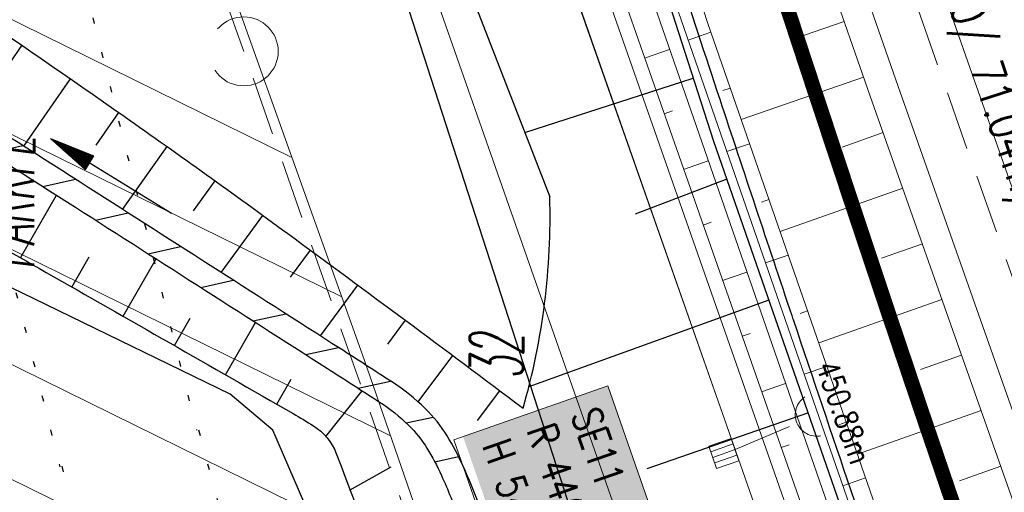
# Model space of a CAD drawing. Extents: x 446577 to 447216, y 443659 to 444842.
# Tile 97 of 177: x 446889 to 446922, y 444007 to 444023. Entities that reach past the tile are written whole.
import ezdxf

# ---------------------------------------------------------------- set-up
doc = ezdxf.new("R2010")
doc.units = 0
doc.header["$LTSCALE"] = 2
doc.header["$MEASUREMENT"] = 0
for name, pattern in [('AUSGEZOGEN', [0]), ('GESTRICH-X2', [1.5, 1, -0.5]), ('PUNKTX2_STR', [0.6, 0.1, -0.5])]:
    doc.linetypes.add(name, pattern=pattern)
doc.layers.get('0').update_dxf_attribs({"linetype": 'AUSGEZOGEN'})
for name, color, linetype in [('204-GRENZL-BAB', 7, 'AUSGEZOGEN'), ('ANMERKUNG', 7, 'CONTINUOUS'), ('Beschriftung', 7, 'CONTINUOUS'), ('BOESCHG', 250, 'AUSGEZOGEN'), ('FBRTOP', 250, 'AUSGEZOGEN'), ('Gleisachsen', 7, 'CONTINUOUS'), ('GLOBAL', 7, 'CONTINUOUS'), ('Hintergrund', 7, 'CONTINUOUS'), ('Hintergrundplan', 7, 'CONTINUOUS'), ('Ingenieurbauwerke', 15, 'CONTINUOUS'), ('KANAL', 7, 'GESTRICH-X2'), ('MULDE', 250, 'AUSGEZOGEN'), ('PFEILTOP', 200, 'AUSGEZOGEN'), ('Rinne', 200, 'CONTINUOUS'), ('SCHLITZRINNE', 200, 'AUSGEZOGEN'), ('STRASSE', 250, 'AUSGEZOGEN')]:
    doc.layers.add(name, color=color, linetype=linetype)
doc.styles.add('11', font='txt_____.ttf', dxfattribs={"width": 0.8, "height": 1})
doc.styles.add('6', font='txt_____.ttf', dxfattribs={"width": 0.8, "height": 1})
doc.styles.add('8', font='txt_____.ttf', dxfattribs={"width": 0.8, "height": 1})
doc.styles.add('ROMANS', font='romans.shx', dxfattribs={"width": 0.8})

# ---------------------------------------------------------------- blocks, each defined once
blk = doc.blocks.new('PFEIL2')
at = {"color": 0}
for p, q in [((0.88, 0.002), (-2.401, -0.012)), ((0.881, -0.271), (0.879, 0.276)), ((0.879, 0.276), (2.429, 0.009)), ((0.911, 0.27), (0.879, 0.265)), ((0.965, 0.261), (0.879, 0.246)), ((1.019, 0.252), (0.879, 0.228)), ((1.073, 0.242), (0.879, 0.209)), ((1.127, 0.233), (0.879, 0.191)), ((1.181, 0.224), (0.879, 0.172)), ((1.235, 0.214), (0.879, 0.154)), ((1.289, 0.205), (0.879, 0.135)), ((1.343, 0.196), (0.879, 0.117)), ((1.397, 0.187), (0.879, 0.098)), ((1.451, 0.177), (0.879, 0.08)), ((1.505, 0.168), (0.879, 0.061)), ((1.559, 0.159), (0.88, 0.043)), ((1.613, 0.149), (0.88, 0.024)), ((1.668, 0.14), (0.88, 0.006)), ((1.722, 0.131), (0.88, -0.013)), ((1.776, 0.121), (0.88, -0.031)), ((1.83, 0.112), (0.88, -0.05)), ((1.884, 0.103), (0.88, -0.068)), ((1.938, 0.094), (0.88, -0.087)), ((1.992, 0.084), (0.88, -0.105)), ((2.046, 0.075), (0.88, -0.124)), ((2.1, 0.066), (0.88, -0.142)), ((2.154, 0.056), (0.88, -0.161)), ((2.208, 0.047), (0.88, -0.179)), ((2.262, 0.038), (0.881, -0.198)), ((2.316, 0.029), (0.881, -0.216)), ((2.37, 0.019), (0.881, -0.235)), ((2.424, 0.01), (0.881, -0.253)), ((2.429, 0.009), (0.881, -0.271))]:
    blk.add_line(p, q, dxfattribs=at)
blk = doc.blocks.new('Schacht')
at = {"color": 18, "lineweight": 9, "true_color": 0x000000}
blk.add_circle((0, 0), 0.779, dxfattribs=at)
blk = doc.blocks.new('SK-quadrat Rand')
at = {"color": 18, "lineweight": 9, "true_color": 0x000000}
for p, q in [((-0.4, 0.8), (-0.4, 0)), ((-0.4, 0.8), (0.4, 0.8)), ((-0.2, 0.8), (-0.2, 0)), ((0, 0.8), (0, 0)), ((0.2, 0.8), (0.2, 0)), ((0.4, 0.8), (0.4, 0)), ((-0.4, 0), (0.4, 0))]:
    blk.add_line(p, q, dxfattribs=at)
blk = doc.blocks.new('Ein-_Auslauf')
at = {"color": 18, "lineweight": 9, "true_color": 0x000000}
blk.add_lwpolyline([(-0.700676, -0.583948, -0.816874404), (0.724419, -0.589597)], format="xyb", dxfattribs=at)

msp = doc.modelspace()

# ---------------------------------------------------------------- linework, layer by layer
at = {"layer": '204-GRENZL-BAB', "flags": 128}
msp.add_lwpolyline([(446898.001, 444035.236), (446928.09, 443942.184)], dxfattribs=at)
at = {"layer": 'Beschriftung', "color": 18, "lineweight": 9, "true_color": 0x000000}
msp.add_lwpolyline([(446908.485, 444010.909), (446911.722, 444001.641), (446906.498, 443999.816), (446903.261, 444009.084), (446908.485, 444010.909)], close=True, dxfattribs=at)
at = {"layer": 'BOESCHG'}
for p, q in [((446887.815, 444021.286), (446888.623, 444022.462)), ((446888.682, 444019.04), (446890.269, 444021.325)), ((446905.671, 444019.511), (446911.383, 444021.35)), ((446911.381, 444021.349), (446911.383, 444021.35)), ((446891.134, 444019.075), (446891.909, 444020.181)), ((446892.032, 444016.899), (446893.543, 444019.028)), ((446894.439, 444016.847), (446895.171, 444017.866)), ((446912.519, 444017.92), (446909.412, 444016.735)), ((446912.646, 444017.555), (446912.647, 444017.555)), ((446912.646, 444017.555), (446912.647, 444017.555)), ((446888.578, 444015.251), (446889.791, 444017.382)), ((446895.381, 444014.756), (446896.792, 444016.694)), ((446890.316, 444014.261), (446890.898, 444015.282)), ((446892.053, 444013.269), (446893.168, 444015.222)), ((446897.733, 444014.597), (446898.406, 444015.513)), ((446898.743, 444012.603), (446900.016, 444014.327)), ((446913.946, 444013.813), (446905.808, 444010.875)), ((446913.958, 444013.776), (446913.96, 444013.777)), ((446913.958, 444013.776), (446913.96, 444013.777)), ((446893.789, 444012.277), (446894.322, 444013.21)), ((446895.525, 444011.283), (446896.543, 444013.061)), ((446901.024, 444012.33), (446901.623, 444013.137)), ((446902.052, 444010.369), (446903.227, 444011.942)), ((446897.26, 444010.288), (446897.745, 444011.134)), ((446898.926, 444009.197), (446900.156, 444010.743)), ((446904.071, 444009.735), (446904.828, 444010.742)), ((446909.818, 444008.102), (446915.273, 444009.998)), ((446915.272, 444009.998), (446915.273, 444009.998)), ((446899.746, 444007.385), (446901.142, 444008.163))]:
    msp.add_line(p, q, dxfattribs=at)
msp.add_lwpolyline([(446899.124, 444059.425), (446912.069, 444019.214), (446968.069, 443858.09)], dxfattribs=at)
at = {"layer": 'BOESCHG', "flags": 128}
msp.add_lwpolyline([(446896.132, 444044.07), (446906.519, 444017.329)], dxfattribs=at)
for points in [[(446872.344, 444036.574, 0.023811), (446874.463, 444032.474, 0.100765), (446875.193, 444031.65, 0.016093), (446880.743, 444027.752, -0.00796), (446892.087, 444020.055, -0.005009), (446897.634, 444016.078, -0.00344), (446905.613, 444010.15)], [(446868.949, 444028.744, 0.020706), (446873.547, 444024.093, 0.057933), (446875.436, 444022.705, 0.001047), (446882.184, 444018.876, -0.000974), (446889.44, 444014.761, -0.000833), (446897.819, 444009.968, -0.010019), (446898.507, 444009.555, -0.162603), (446899.278, 444008.615, -0.006576), (446909.365, 443981.118, -0.000261), (446918.422, 443955.343, 0.000251), (446927.82, 443928.597, 0.001623), (446942.123, 443888.374, 0.027233), (446943.113, 443886.028, 0.085377), (446943.582, 443885.376, 0.020904), (446946.001, 443883.192, 0.039715), (446947.115, 443882.408, 0.035957), (446949.439, 443881.251)]]:
    msp.add_lwpolyline(points, format="xyb", dxfattribs=at)
at = {"layer": 'BOESCHG'}
msp.add_arc((446882.907, 444016.662), 23.622, 343.9969, 1.6175, dxfattribs=at)
at = {"layer": 'FBRTOP', "color": 0, "const_width": 0.5}
for points in [[(446900.98, 444066.64, 0.001569), (446904.679, 444054.626, 0.001572), (446908.562, 444042.288, 0.001661), (446912.313, 444030.636, 0.001473), (446916.976, 444016.455, 0.002148), (446920.244, 444006.753, 0.000639), (446924.384, 443994.686, 0.001194), (446926.622, 443988.238, 0.000004), (446928.252, 443983.582, 0.00003), (446928.459, 443982.988, 0.000003), (446932.589, 443971.189, -0.000018), (446936.719, 443959.39, -0.000007), (446940.848, 443947.592, 0.000013), (446944.977, 443935.794, 0.000013), (446949.106, 443923.995, -0.000019), (446953.236, 443912.197, -0.000006), (446957.365, 443900.399, 0.000004), (446961.494, 443888.601, 0.000002), (446973.881, 443853.206, 0.000002), (446986.269, 443817.81, 0.000004), (446998.657, 443782.416, -0.000006), (447011.045, 443747.021, -0.000001), (447016.033, 443732.768, 0.000003)], [(446931.413, 444062.95, 0.001572), (446935.242, 444050.785, 0.00166), (446938.941, 444039.294, 0.001474), (446943.541, 444025.305, 0.002147), (446946.768, 444015.725, 0.00064), (446950.859, 444003.802, 0.001194), (446953.074, 443997.422, 0.000004), (446954.683, 443992.821, 0.00003), (446954.889, 443992.234, 0.000003), (446959.018, 443980.437, -0.000018), (446963.147, 443968.64, -0.000007), (446967.276, 443956.841, 0.000013), (446971.405, 443945.042, 0.000013), (446975.535, 443933.245, -0.000019), (446979.664, 443921.447, -0.000006), (446983.793, 443909.648, 0.000004), (446987.922, 443897.849, 0.000002), (447000.31, 443862.454, 0.000002), (447012.697, 443827.06, 0.000004), (447025.085, 443791.665, -0.000006), (447037.473, 443756.271, 0), (447039.084, 443751.668, 0.000003)], [(446866.566, 444271.777, 0.002691), (446871.765, 444245.898, 0.003085), (446877.214, 444220.305, 0.003296), (446882.62, 444196.418, 0.003493), (446888.335, 444172.666, 0.003551), (446894.287, 444149.378, 0.002848), (446900.319, 444126.973, 0.002558), (446907.306, 444102.1, 0.002824), (446915.542, 444073.946, 0.003985), (446921.651, 444054.071, 0.002928), (446930.243, 444027.436, 0.003935), (446936.907, 444007.707, 0.000126), (446946.647, 443979.626, 0.000195), (446952.953, 443961.485, 0.000026), (446968.558, 443916.655, 0.000443), (446969.471, 443914.039, 0.00013), (446975.672, 443896.342, -0.000082), (446985.547, 443868.172, -0.00001), (446990.142, 443855.056, -0.000011), (446994.25, 443843.328, -0.000533)]]:
    msp.add_lwpolyline(points, format="xyb", dxfattribs=at)
at = {"layer": 'FBRTOP', "color": 0}
msp.add_lwpolyline([(446906.283, 444163.064, 0.003557), (446913.219, 444136.335, 0.004717), (446918.783, 444116.265, 0.000024), (446923.206, 444100.879, 0.003676), (446923.236, 444100.778, 0.000171), (446925.25, 444094.15, 0.000048), (446932.443, 444070.518, 0.000065), (446938.908, 444049.294, 0.003486), (446939.03, 444048.902, 0.003745), (446939.222, 444048.317, 0.000068), (446950.069, 444016.112, 0.000011), (446956.461, 443997.144, 0.001698), (446956.504, 443997.019, 0.000349), (446956.714, 443996.41, 0.000013), (446962.54, 443979.58, 0.000005), (446967.365, 443965.643, 0.00002), (446968.622, 443962.013, 0.001124), (446976.568, 443939.234, -0.000442), (446996.834, 443881.391), (447012.742, 443835.838, 0.000388), (447024.088, 443803.43, 0.00025), (447041.743, 443753.205)], format="xyb", dxfattribs=at)
at = {"layer": 'FBRTOP', "flags": 128}
msp.add_lwpolyline([(446875.713, 444144.706, 0.001523), (446879.949, 444128.656, 0.003013), (446882.164, 444120.56, 0.000031), (446888.73, 444097.125, 0.001239), (446888.894, 444096.546, 0.001309), (446893.444, 444080.771, 0.002539), (446895.852, 444072.658, 0.000684), (446897.901, 444065.915, 0.000889), (446899.491, 444060.739, 0.00048), (446902.026, 444052.568, 0.001031), (446903.218, 444048.767, 0.000697), (446904.702, 444044.09, 0.000452), (446907.006, 444036.889, 0.000479), (446909.309, 444029.735, 0.000743), (446910.806, 444025.125, 0.001103), (446912.28, 444020.642, 0.000672), (446914.724, 444013.295, 0.0007), (446914.781, 444013.124, 0.00001), (446918.671, 444001.593, 0.001929), (446920.043, 443997.576, 0.000979), (446922.792, 443989.681)], format="xyb", dxfattribs=at)
at = {"layer": 'Gleisachsen', "color": 7, "linetype": 'PUNKTX2_STR'}
for p, q in [((446872.881, 444075.749), (446889.908, 444008.165)), ((446889.972, 444008.181), (446912.759, 443923.134))]:
    msp.add_line(p, q, dxfattribs=at)
at = {"layer": 'GLOBAL', "color": 92, "lineweight": 9, "true_color": 0x00b400}
msp.add_polyline3d([(446912.8, 444008.749, 451.406), (446901.503, 444040.908, 0), (446897.463, 444052.39, 451.048), (446893.447, 444063.875, 450.955), (446889.742, 444074.469, 450.876), (446885.762, 444085.847, 450.797), (446881.998, 444096.557, 450.709), (446877.858, 444108.332, 450.639), (446872.219, 444141.704, 451.449)], dxfattribs=at)
at = {"layer": 'Hintergrund', "color": 254, "lineweight": 18, "true_color": 0xcccccc}
for p, q in [((446874.635, 444030.051), (446897.777, 444018.659)), ((446876.288, 444025.336), (446899.465, 444013.927)), ((446916.502, 444023.277), (446915.12, 444022.796)), ((446911.984, 444022.905), (446911.217, 444022.638)), ((446909.735, 444022.029), (446910.584, 444022.326)), ((446917.16, 444021.389), (446913.011, 444019.943)), ((446912.639, 444021.015), (446912.384, 444020.926)), ((446877.942, 444020.621), (446901.118, 444009.212)), ((446910.396, 444020.141), (446910.677, 444020.24)), ((446917.823, 444019.502), (446916.439, 444019.014)), ((446913.295, 444019.125), (446912.528, 444018.859)), ((446911.058, 444018.254), (446911.895, 444018.547)), ((446918.487, 444017.615), (446914.327, 444016.15)), ((446913.95, 444017.236), (446913.695, 444017.147)), ((446911.719, 444016.366), (446911.996, 444016.463)), ((446879.595, 444015.907), (446902.742, 444004.511)), ((446919.152, 444015.729), (446917.762, 444015.239)), ((446914.606, 444015.346), (446913.839, 444015.08)), ((446912.38, 444014.479), (446913.206, 444014.768)), ((446919.817, 444013.843), (446915.638, 444012.371)), ((446915.262, 444013.457), (446915.006, 444013.368)), ((446913.042, 444012.591), (446913.315, 444012.687)), ((446920.481, 444011.956), (446919.085, 444011.465)), ((446915.917, 444011.567), (446915.15, 444011.301)), ((446913.703, 444010.704), (446914.517, 444010.989)), ((446921.146, 444010.07), (446916.949, 444008.592)), ((446916.573, 444009.678), (446916.317, 444009.589)), ((446914.364, 444008.816), (446914.634, 444008.91)), ((446921.811, 444008.184), (446920.409, 444007.69)), ((446917.228, 444007.788), (446916.461, 444007.522))]:
    msp.add_line(p, q, dxfattribs=at)
for points in [[(446876.735, 444151.726), (446880.113, 444140.786), (446888.03, 444116.375), (446895.944, 444092.956), (446903.583, 444070.893), (446911.933, 444047.017), (446920.689, 444021.899), (446927.377, 444002.916), (446937.902, 443972.847), (446946.616, 443948.041), (446953.491, 443928.229), (446961.298, 443905.984), (446962.789, 443901.726)], [(446874.346, 444150.988), (446877.73, 444140.031), (446885.656, 444115.589), (446893.578, 444092.147), (446901.222, 444070.071), (446909.573, 444046.192), (446918.33, 444021.072), (446925.019, 444002.088), (446935.543, 443972.019), (446944.256, 443947.217), (446951.13, 443927.405), (446958.939, 443905.156), (446960.429, 443900.9)], [(446873.391, 444150.693), (446876.777, 444139.729), (446884.707, 444115.275), (446892.632, 444091.823), (446900.278, 444069.742), (446908.629, 444045.862), (446917.386, 444020.741), (446924.075, 444001.756), (446934.599, 443971.688), (446943.311, 443946.887), (446950.186, 443927.076), (446957.996, 443904.825), (446959.485, 443900.57)], [(446869.36, 444128.976), (446872.216, 444127.602), (446945.933, 443917.2), (446944.246, 443913.768)], [(446888.025, 444095.449), (446889.62, 444090.71), (446891.213, 444085.971), (446892.805, 444081.23), (446894.394, 444076.489), (446895.929, 444071.729), (446897.463, 444066.968), (446898.997, 444062.207), (446900.52, 444057.443), (446902.018, 444052.67), (446903.303, 444047.822), (446904.979, 444043.111), (446906.56, 444038.367), (446908.19, 444033.641), (446909.782, 444028.9), (446911.553, 444024.223), (446911.881, 444023.201), (446921.362, 443995.872), (446934.472, 443958.081)], [(446893.595, 444030.383), (446900.222, 444011.805), (446910.293, 443982.659), (446915.585, 443967.423), (446921.785, 443949.777), (446923.284, 443945.443), (446927.739, 443932.771), (446934.523, 443913.33), (446934.954, 443912.099)]]:
    msp.add_lwpolyline(points, dxfattribs=at)
for points in [[(446867.274, 444132.084, -0.42086), (446867.043, 444132.744), (446867.497, 444132.903, -0.401798), (446874.705, 444129.638, -0.019269), (446874.853, 444129.223), (446878.192, 444118.472), (446879.715, 444113.714), (446881.286, 444108.974), (446882.904, 444104.248), (446920.596, 443995.602), (446933.706, 443957.811), (446935.345, 443953.087), (446936.988, 443948.366), (446938.635, 443943.645), (446940.284, 443938.926), (446941.937, 443934.207), (446943.594, 443929.489), (446948.161, 443916.488, -0.068029), (446949.285, 443910.995, -0.048999), (446949.156, 443906.949, 0.113451), (446950.075, 443897.933), (446950.34, 443897.216)], [(446864.333, 444132.943, -0.019083), (446866.005, 444128.696), (446943.334, 443907.985)], [(446864.333, 444132.943, 0.213062), (446867.953, 444129.652, -0.23303), (446871.74, 444125.937), (446944.483, 443918.313, -0.227664), (446943.909, 443913.149, 0.227694), (446943.334, 443907.985)], [(446949.684, 443896.973), (446949.415, 443897.698, -0.113568), (446948.462, 443907.04, 0.117419), (446947.5, 443916.256), (446942.934, 443929.257), (446941.277, 443933.975), (446939.623, 443938.694), (446937.974, 443943.414), (446936.327, 443948.135), (446934.684, 443952.857), (446933.045, 443957.581), (446919.935, 443995.372), (446882.242, 444104.02), (446880.623, 444108.75), (446879.05, 444113.497), (446877.525, 444118.261), (446874.185, 444129.016, 0.424353), (446867.763, 444132.254), (446867.274, 444132.084)], [(446948.662, 443896.628), (446948.151, 443898.102, -0.118953), (446947.279, 443907.925, 0.125853), (446946.474, 443917.168), (446872.171, 444129.243, 0.414457), (446868.341, 444131.082, -0.054822), (446867.986, 444131.017, -0.20187), (446866.774, 444131.428)], [(446883.403, 444009.335, 0.142623), (446891.542, 444001.666), (446902.852, 443996.098), (446903.801, 443996.434, 0.142623), (446895.665, 444004.094), (446884.347, 444009.666), (446883.402, 444009.335)]]:
    msp.add_lwpolyline(points, format="xyb", dxfattribs=at)
at = {"layer": 'Hintergrundplan', "color": 254, "lineweight": 18, "true_color": 0xcccccc}
for p, q in [((446911.933, 444047.017), (446920.689, 444021.899)), ((446874.635, 444030.051), (446897.777, 444018.659)), ((446876.288, 444025.336), (446899.465, 444013.927)), ((446916.502, 444023.277), (446915.12, 444022.796)), ((446911.984, 444022.905), (446911.217, 444022.638)), ((446909.735, 444022.029), (446910.584, 444022.326)), ((446920.689, 444021.899), (446927.377, 444002.916)), ((446917.16, 444021.389), (446913.011, 444019.943)), ((446912.639, 444021.015), (446912.384, 444020.926)), ((446877.942, 444020.621), (446901.118, 444009.212)), ((446910.396, 444020.141), (446910.677, 444020.24)), ((446917.823, 444019.502), (446916.439, 444019.014)), ((446913.295, 444019.125), (446912.528, 444018.859)), ((446911.058, 444018.254), (446911.895, 444018.547)), ((446918.487, 444017.615), (446914.327, 444016.15)), ((446913.95, 444017.236), (446913.695, 444017.147)), ((446911.719, 444016.366), (446911.996, 444016.463)), ((446879.595, 444015.907), (446902.742, 444004.511)), ((446919.152, 444015.729), (446917.762, 444015.239)), ((446914.606, 444015.346), (446913.839, 444015.08)), ((446912.38, 444014.479), (446913.206, 444014.768)), ((446919.817, 444013.843), (446915.638, 444012.371)), ((446915.262, 444013.457), (446915.006, 444013.368)), ((446913.042, 444012.591), (446913.315, 444012.687)), ((446920.481, 444011.956), (446919.085, 444011.465)), ((446915.917, 444011.567), (446915.15, 444011.301)), ((446913.703, 444010.704), (446914.517, 444010.989)), ((446921.146, 444010.07), (446916.949, 444008.592)), ((446916.573, 444009.678), (446916.317, 444009.589)), ((446914.364, 444008.816), (446914.634, 444008.91)), ((446921.811, 444008.184), (446920.409, 444007.69)), ((446917.228, 444007.788), (446916.461, 444007.522))]:
    msp.add_line(p, q, dxfattribs=at)
for points in [[(446874.346, 444150.988), (446877.73, 444140.031), (446885.656, 444115.589), (446893.578, 444092.147), (446901.222, 444070.071), (446909.573, 444046.192), (446918.33, 444021.072), (446925.019, 444002.088), (446935.543, 443972.019), (446944.256, 443947.217), (446951.13, 443927.405), (446958.939, 443905.156), (446960.429, 443900.9)], [(446873.391, 444150.693), (446876.777, 444139.729), (446884.707, 444115.275), (446892.632, 444091.823), (446900.278, 444069.742), (446908.629, 444045.862), (446917.386, 444020.741), (446924.075, 444001.756), (446934.599, 443971.688), (446943.311, 443946.887), (446950.186, 443927.076), (446957.996, 443904.825), (446959.485, 443900.57)], [(446869.36, 444128.976), (446872.216, 444127.602), (446945.933, 443917.2), (446944.246, 443913.768)], [(446888.025, 444095.449), (446889.62, 444090.71), (446891.213, 444085.971), (446892.805, 444081.23), (446894.394, 444076.489), (446895.929, 444071.729), (446897.463, 444066.968), (446898.997, 444062.207), (446900.52, 444057.443), (446902.018, 444052.67), (446903.303, 444047.822), (446904.979, 444043.111), (446906.56, 444038.367), (446908.19, 444033.641), (446909.782, 444028.9), (446911.553, 444024.223), (446911.881, 444023.201), (446921.362, 443995.872), (446934.472, 443958.081)], [(446893.595, 444030.383), (446900.222, 444011.805), (446910.293, 443982.659), (446915.585, 443967.423), (446921.785, 443949.777), (446923.284, 443945.443), (446927.739, 443932.771), (446934.523, 443913.33), (446934.954, 443912.099)]]:
    msp.add_lwpolyline(points, dxfattribs=at)
for points in [[(446867.274, 444132.084, -0.42086), (446867.043, 444132.744), (446867.497, 444132.903, -0.401798), (446874.705, 444129.638, -0.019269), (446874.853, 444129.223), (446878.192, 444118.472), (446879.715, 444113.714), (446881.286, 444108.974), (446882.904, 444104.248), (446920.596, 443995.602), (446933.706, 443957.811), (446935.345, 443953.087), (446936.988, 443948.366), (446938.635, 443943.645), (446940.284, 443938.926), (446941.937, 443934.207), (446943.594, 443929.489), (446948.161, 443916.488, -0.068029), (446949.285, 443910.995, -0.048999), (446949.156, 443906.949, 0.113451), (446950.075, 443897.933), (446950.34, 443897.216)], [(446864.333, 444132.943, -0.019083), (446866.005, 444128.696), (446943.334, 443907.985)], [(446864.333, 444132.943, 0.213062), (446867.953, 444129.652, -0.23303), (446871.74, 444125.937), (446944.483, 443918.313, -0.227664), (446943.909, 443913.149, 0.227694), (446943.334, 443907.985)], [(446949.684, 443896.973), (446949.415, 443897.698, -0.113568), (446948.462, 443907.04, 0.117419), (446947.5, 443916.256), (446942.934, 443929.257), (446941.277, 443933.975), (446939.623, 443938.694), (446937.974, 443943.414), (446936.327, 443948.135), (446934.684, 443952.857), (446933.045, 443957.581), (446919.935, 443995.372), (446882.242, 444104.02), (446880.623, 444108.75), (446879.05, 444113.497), (446877.525, 444118.261), (446874.185, 444129.016, 0.424353), (446867.763, 444132.254), (446867.274, 444132.084)], [(446948.662, 443896.628), (446948.151, 443898.102, -0.118953), (446947.279, 443907.925, 0.125853), (446946.474, 443917.168), (446872.171, 444129.243, 0.414457), (446868.341, 444131.082, -0.054822), (446867.986, 444131.017, -0.20187), (446866.774, 444131.428)], [(446883.403, 444009.335, 0.142623), (446891.542, 444001.666), (446902.852, 443996.098), (446903.801, 443996.434, 0.142623), (446895.665, 444004.094), (446884.347, 444009.666), (446883.402, 444009.335)]]:
    msp.add_lwpolyline(points, format="xyb", dxfattribs=at)
at = {"layer": 'Ingenieurbauwerke', "color": 7, "linetype": 'PUNKTX2_STR'}
for p, q in [((446877.536, 444076.921), (446894.545, 444009.407)), ((446894.608, 444009.423), (446919.607, 443916.123))]:
    msp.add_line(p, q, dxfattribs=at)
at = {"layer": 'KANAL', "color": 92, "lineweight": 9, "true_color": 0x00b400}
msp.add_line((446912.8, 444008.749, 451.406), (446914.901, 444009.636, 450.884), dxfattribs=at)
for points in [[(446933.616, 443982.181, 452.86), (446910.027, 444049.19, 452.709), (446893.74, 444095.664, 452.498), (446877.772, 444143.876, 451.974)], [(446931.655, 443920.881, 452.434), (446923.888, 443943.052, 452.202), (446916.959, 443962.837, 452.032), (446909.997, 443982.685, 451.877), (446903.071, 444002.468, 451.706), (446896.142, 444022.258, 451.543), (446891.832, 444034.547, 451.44)]]:
    msp.add_polyline3d(points, dxfattribs=at)
at = {"layer": 'MULDE', "flags": 128}
msp.add_lwpolyline([(446913.277, 444150.067, -0.000058), (446918.396, 444131.65, -0.000088), (446921.77, 444119.496, -0.000008), (446925.573, 444105.786, 0.00004), (446926.333, 444103.047, 0.006875), (446932.589, 444081.65, 0.004654), (446942.564, 444050.245, 0.001114), (446943.371, 444047.802, 0.000055), (446959.881, 443998.217, 0.001612), (446963.368, 443987.859, 0.000673), (446971.838, 443963.076, 0.000673)], format="xyb", dxfattribs=at)
at = {"layer": 'PFEILTOP'}
for p, q in [((446887.546, 444018.816), (446888.65, 444019.061)), ((446889.332, 444017.676), (446890.435, 444017.92)), ((446891.116, 444016.535), (446892.219, 444016.779)), ((446892.9, 444015.394), (446894.003, 444015.638)), ((446894.684, 444014.252), (446895.786, 444014.497)), ((446896.466, 444013.111), (446897.568, 444013.355)), ((446898.248, 444011.969), (446899.35, 444012.213)), ((446900.027, 444010.827), (446901.124, 444011.07)), ((446901.651, 444009.651), (446902.566, 444009.853)), ((446902.62, 444008.329), (446903.427, 444008.508))]:
    msp.add_line(p, q, dxfattribs=at)
at = {"layer": 'Rinne'}
for points in [[(446904.13, 444006.851, 0.017773), (446903.572, 444008.204, 0.030888), (446903.037, 444009.211, 0.061614), (446902.296, 444010.141, 0.04984), (446901.182, 444011.033, 0.001362), (446899.41, 444012.175, 0.000274), (446890.591, 444017.82, 0.000592), (446880.988, 444023.944, -0.001117), (446875.901, 444027.196, -0.026795), (446874.298, 444028.351, -0.032127), (446873.094, 444029.456, -0.052221)], [(446872.516, 444028.902, 0.032127), (446873.796, 444027.728, 0.026795), (446875.469, 444026.522, 0.001117), (446880.558, 444023.269, -0.000592), (446890.161, 444017.146, -0.000274), (446898.978, 444011.501, -0.001362), (446900.746, 444010.361, -0.04984), (446901.736, 444009.569, -0.061614), (446902.355, 444008.793, -0.030888), (446902.843, 444007.873, -0.020419), (446903.452, 444006.376, -0.002366), (446905.776, 443999.808, -0.000884), (446911.886, 443982.18, -0.00034), (446917.541, 443965.733, 0.000148), (446929.809, 443930.011, 0.002707)]]:
    msp.add_lwpolyline(points, format="xyb", dxfattribs=at)
at = {"layer": 'SCHLITZRINNE'}
msp.add_lwpolyline([(446918.14, 444051.312, 0.001942), (446927.193, 444023.61, 0.002721), (446933.32, 444005.437, 0.000005)], format="xyb", dxfattribs=at)
at = {"layer": 'SCHLITZRINNE', "flags": 128}
msp.add_lwpolyline([(446918.666, 444051.482, 0.001942), (446927.717, 444023.784, 0.002834), (446934.101, 444004.864, 0.000005), (446941.432, 443983.537, 0.000867), (446941.474, 443983.415, 0.000084), (446947.849, 443965.085, 0.000199), (446950.544, 443957.352, 0.000027), (446955.553, 443942.997, 0.000044), (446958.667, 443934.078, 0.000101), (446962.051, 443924.393, 0.000084), (446966.153, 443912.669, 0.000975), (446970.092, 443901.486, -0.001001), (446974.031, 443890.303, -0.000613), (446978.162, 443878.453, 0.000574), (446982.293, 443866.603, 0.000043), (446985.962, 443856.119, 0.000041), (446989.821, 443845.1, 0.000098), (446990.721, 443842.532, -0.000006), (447006.522, 443797.477, -0.000336), (447009.233, 443789.73, -0.000126), (447016.458, 443769.022)], format="xyb", dxfattribs=at)
at = {"layer": 'STRASSE'}
for points in [[(446974.769, 444017.152, 0), (446964.047, 444047.919, 0.004084), (446944.72, 444101.953, -0.039131)], [(447043.661, 443874.317, 0.00065), (447041.176, 443881.432, 0.001872), (447040.301, 443883.897, 0.056151), (447039.637, 443885.247, 0.027107), (447037.823, 443887.77, 0.023122), (447036.129, 443889.687, 0.039357), (447035, 443890.681, 0.016729), (447033.458, 443891.758, 0.021771), (447032.213, 443892.493, 0.00424), (447031.256, 443892.992, 0.001159), (447027.738, 443894.78, 0.012233), (447021.582, 443897.704, -0.012648), (447015.63, 443900.536, -0.04443), (447012.536, 443902.469, -0.040823), (447009.574, 443905.112, -0.048131), (447006.927, 443908.492, -0.056635), (447005.322, 443911.773, -0.000988), (447002.382, 443920.089, -0.000382), (446994.841, 443941.603, -0.000001), (446989.039, 443958.198, -0.000032)], [(447068.931, 443945.908, 0.000002), (447074.525, 443910.767, 0.000014)], [(447049.189, 444050.771, 0.000203), (447055.063, 444013.845, 0.000415), (447057.959, 443995.782, 0.000007), (447066.417, 443943.312, -0.000072), (447067.235, 443938.233, -0.000506), (447069.899, 443921.568, 0.000383), (447073.414, 443899.55, 0.002551), (447074.205, 443894.777, 0.000503), (447078.363, 443870.591, 0.006787)], [(446980.914, 443981.438, -0.00016), (446969.629, 444013.764, 0.000226), (446960.626, 444039.543, 0.000413), (446960.222, 444040.696, 0.000011), (446944.42, 444085.635, 0.000428), (446935.152, 444111.92, 0.001149), (446931.668, 444121.701, 0.026902), (446928.917, 444128.239, 0.023906), (446925.092, 444135.244, 0.002185), (446923.664, 444137.563, 0.002709), (446922.493, 444139.423, 0.006708), (446920.834, 444141.952, -0.00206), (446915.355, 444150.136, -0.01839), (446912.49, 444154.819, -0.010257), (446907.844, 444163.493)], [(446857.661, 444029.427, 0.000136), (446871.48, 443989.559, 0.000951)]]:
    msp.add_lwpolyline(points, format="xyb", dxfattribs=at)
for points in [[(446897.126, 444009.403), (446895.683, 444010.633), (446889.037, 444013.858), (446873.605, 444021.353)], [(446901.814, 443996.775), (446898.579, 444006.058), (446897.126, 444009.403)]]:
    msp.add_lwpolyline(points, dxfattribs=at)

# ---------------------------------------------------------------- block references
at = {"layer": 'KANAL', "xscale": 1.5, "yscale": 1.5, "rotation": 109.2965515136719}
msp.add_blockref('Schacht', (446896.142, 444022.258), dxfattribs=at)
at = {"layer": 'KANAL'}
for name, p, rotation in [('Ein-_Auslauf', (446914.901, 444009.636), 112.8885314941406), ('SK-quadrat Rand', (446912.8, 444008.749), 109.3053680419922)]:
    msp.add_blockref(name, p, dxfattribs=dict(at, rotation=rotation))
at = {"layer": 'PFEILTOP', "rotation": 148.0843810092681}
msp.add_blockref('PFEIL2', (446891.652, 444018.024), dxfattribs=at)

# ---------------------------------------------------------------- texts
at = {"layer": 'ANMERKUNG', "style": 'ROMANS', "oblique": 7, "width": 0.5}
for s, p in [('PARKFL', (446889.037, 444014.858)), ('32', (446905.613, 444011.15))]:
    msp.add_text(s, height=1.8, rotation=90, dxfattribs=at).set_placement(p)
at = {"layer": 'Beschriftung', "color": 92, "true_color": 0x00b400, "insert": (446919.219, 444029.859), "char_height": 1.1, "attachment_point": 1, "rotation": 288.3251, "line_spacing_factor": 0.959981, "style": '6'}
msp.add_mtext('MP DN 250/ 71.04m/ 0.21%', dxfattribs=at)
at = {"layer": 'Beschriftung', "color": 18, "true_color": 0x000000, "insert": (446908.178, 444010.272), "char_height": 1, "attachment_point": 1, "rotation": 289.2551, "line_spacing_factor": 0.959981, "style": '8', "bg_fill": 1, "box_fill_scale": 1.5, "bg_fill_color": 256, "bg_fill_true_color": 11599800, "bg_fill_transparency": 0}
msp.add_mtext('SE11^JR 446936.256^JH 543912.218', dxfattribs=at)
at = {"layer": 'KANAL', "color": 18, "true_color": 0x000000, "insert": (446916.252, 444011.834), "char_height": 0.75, "attachment_point": 1, "rotation": 289.3525, "line_spacing_factor": 0.959981, "style": '11'}
msp.add_mtext('450.88m', dxfattribs=at)

doc.saveas('drawing.dxf')
